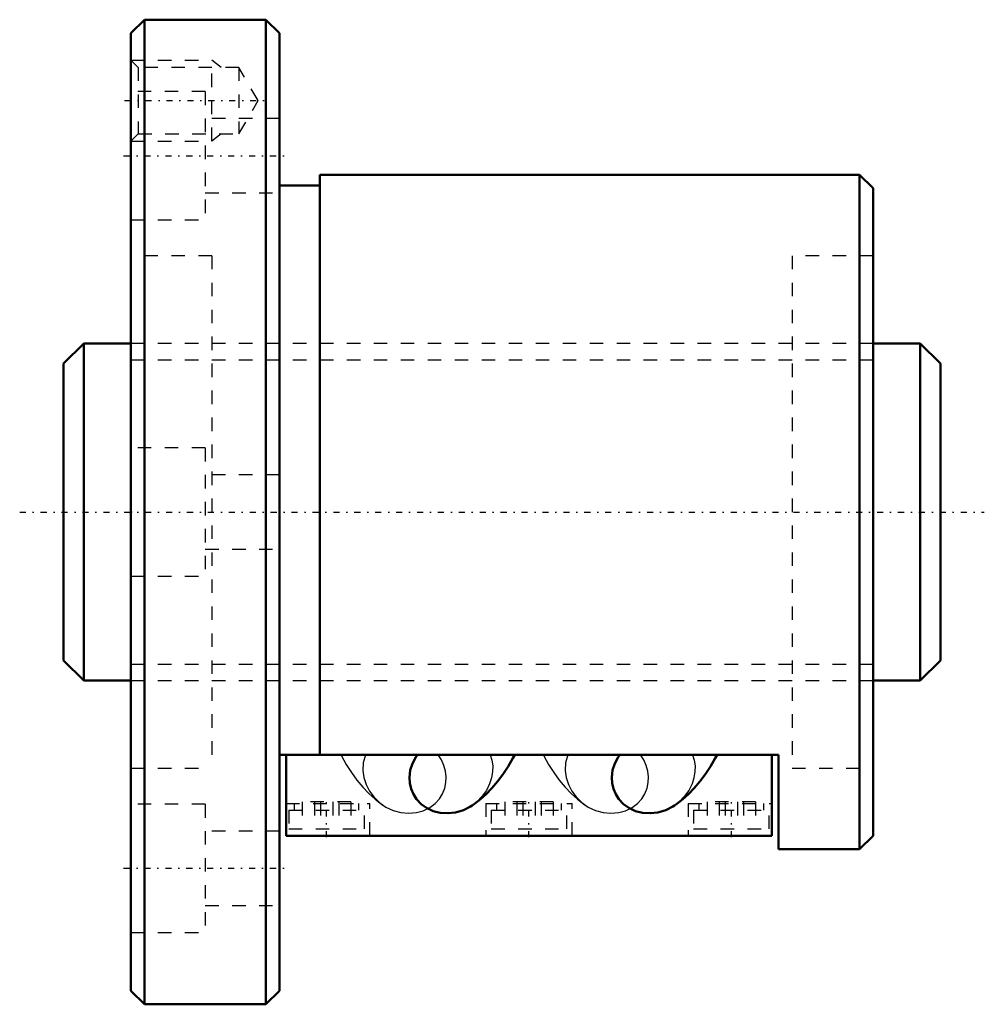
# Model space of a CAD drawing. Header units: millimetres. Extents: x -8.2 to 63.3, y -36.5 to 36.5.
import ezdxf

# ---------------------------------------------------------------- set-up
doc = ezdxf.new("R2010")
doc.units = ezdxf.units.MM
doc.linetypes.add('Center', pattern=[1.5, 0.45, -0.5, 0.05, -0.5])
doc.linetypes.add('Dashed', pattern=[2, 1, -1])
for name, color, linetype, lineweight in [('2d ConnectionPoints', 7, 'Continuous', 50), ('AM_0', 7, 'Continuous', 50), ('AM_5', 3, 'Continuous', 25), ('AM_7', 7, 'Center', 25), ('AM_9', 6, 'Dashed', 25)]:
    doc.layers.add(name, color=color, linetype=linetype, lineweight=lineweight)

# ---------------------------------------------------------------- blocks, each defined once
blk = doc.blocks.new('1_N00SBN2505V_5Nut_0_in_SBN2505V_5G0_65LC0_0000__4')
at = {"layer": 'AM_0'}
for p, q in [((1, 36.5), (0, 35.5)), ((1, 36.5), (1, -36.5)), ((10, 36.5), (1, 36.5)), ((10, 36.5), (10, -36.5)), ((11, 35.5), (10, 36.5)), ((0, 35.5), (0, -35.5)), ((11, 35.5), (11, -35.5)), ((54, 25), (14, 25)), ((14, 25), (14, -18)), ((55, 24), (54, 25)), ((54, 25), (54, -25)), ((14, 24.2), (11, 24.2)), ((55, 24), (55, -24)), ((11, -18), (48, -18)), ((11.5, -24), (11.5, -18)), ((47.5, -24), (47.5, -18)), ((48, -25), (48, -18)), ((47.5, -24), (11.5, -24)), ((54, -25), (55, -24)), ((48, -25), (54, -25)), ((0, -35.5), (1, -36.5)), ((10, -36.5), (11, -35.5)), ((1, -36.5), (10, -36.5))]:
    blk.add_line(p, q, dxfattribs=at)
for points in [[(25.283, -21.761), (25.164, -21.837), (24.64, -22.1), (24.06, -22.275), (23.493, -22.34), (22.905, -22.301), (22.392, -22.169), (21.896, -21.936), (21.508, -21.655), (21.167, -21.296), (20.93, -20.93), (20.755, -20.514), (20.662, -20.108), (20.637, -19.681), (20.702, -19.15), (20.861, -18.653), (21.111, -18.176), (21.231, -18)], [(25.283, -21.76), (25.452, -21.644), (25.896, -21.301), (26.331, -20.911), (26.756, -20.473), (27.168, -19.987), (27.565, -19.454), (27.946, -18.877), (28.307, -18.26), (28.445, -18.003)], [(40.283, -21.761), (40.164, -21.837), (39.64, -22.1), (39.06, -22.275), (38.493, -22.34), (37.905, -22.301), (37.392, -22.169), (36.896, -21.936), (36.508, -21.655), (36.167, -21.296), (35.93, -20.93), (35.755, -20.514), (35.662, -20.108), (35.637, -19.681), (35.702, -19.15), (35.861, -18.653), (36.111, -18.176), (36.231, -18)], [(40.283, -21.76), (40.452, -21.644), (40.896, -21.301), (41.331, -20.911), (41.756, -20.473), (42.168, -19.987), (42.565, -19.454), (42.946, -18.877), (43.307, -18.26), (43.445, -18.003)]]:
    blk.add_lwpolyline(points, dxfattribs=at)
at = {"layer": 'AM_5', "linetype": 'Dashed'}
for p, q in [((0, 33.5), (6, 33.5)), ((6, 27.5), (6, 33.5)), ((6.69, 32.959), (6, 33.5)), ((6.69, 28.041), (6, 27.5)), ((0, 27.5), (6, 27.5))]:
    blk.add_line(p, q, dxfattribs=at)
at = {"layer": 'AM_7'}
for p, q in [((-0.471, 30.5), (9.89, 30.5)), ((-0.55, 26.414), (11.55, 26.414)), ((14.5, -24.12), (14.5, -21.48)), ((29.5, -24.12), (29.5, -21.48)), ((44.5, -24.12), (44.5, -21.48)), ((-0.55, -26.414), (11.55, -26.414))]:
    blk.add_line(p, q, dxfattribs=at)
at = {"layer": 'AM_9'}
for p, q in [((0.541, 32.959), (0, 33.5)), ((8, 32.959), (0.541, 32.959)), ((0.541, 32.959), (0.541, 28.041)), ((8, 32.959), (8, 28.041)), ((9.419, 30.5), (8, 32.959)), ((5.5, 31.164), (0, 31.164)), ((5.5, 31.164), (5.5, 21.664)), ((8, 28.041), (9.419, 30.5)), ((11, 29.164), (5.5, 29.164)), ((0, 27.5), (0.541, 28.041)), ((0.541, 28.041), (8, 28.041)), ((5.5, 23.664), (11, 23.664)), ((0, 21.664), (5.5, 21.664)), ((6, 19), (0, 19)), ((6, 19), (6, -19)), ((49, 19), (49, -19)), ((55, 19), (49, 19)), ((49, 12.5), (6, 12.5)), ((5.5, 4.75), (0, 4.75)), ((5.5, 4.75), (5.5, -4.75)), ((11, 2.75), (5.5, 2.75)), ((5.5, -2.75), (11, -2.75)), ((0, -4.75), (5.5, -4.75)), ((6, -12.5), (49, -12.5)), ((0, -19), (6, -19)), ((49, -19), (55, -19)), ((5.5, -21.664), (0, -21.664)), ((5.5, -21.664), (5.5, -31.164)), ((11.5, -21.6), (17.7, -21.6)), ((12.1, -21.6), (12.1, -22.1)), ((12.7, -21.5), (12.7, -23.5)), ((16.3, -21.5), (12.7, -21.5)), ((13.6, -21.5), (13.6, -23.5)), ((14.05, -21.5), (14.05, -23.5)), ((14.95, -21.5), (14.95, -23.5)), ((15.4, -21.5), (15.4, -23.5)), ((16.3, -21.5), (16.3, -23.5)), ((16.9, -22.1), (16.9, -21.6)), ((17.7, -24), (17.7, -21.6)), ((26.3, -21.6), (32.7, -21.6)), ((26.3, -21.6), (26.3, -24)), ((27.1, -21.6), (27.1, -22.1)), ((27.7, -21.5), (27.7, -23.5)), ((31.3, -21.5), (27.7, -21.5)), ((28.6, -21.5), (28.6, -23.5)), ((29.05, -21.5), (29.05, -23.5)), ((29.95, -21.5), (29.95, -23.5)), ((30.4, -21.5), (30.4, -23.5)), ((31.3, -21.5), (31.3, -23.5)), ((31.9, -22.1), (31.9, -21.6)), ((32.7, -24), (32.7, -21.6)), ((41.3, -21.6), (41.3, -24)), ((41.3, -21.6), (47.5, -21.6)), ((42.1, -21.6), (42.1, -22.1)), ((42.7, -21.5), (42.7, -23.5)), ((46.3, -21.5), (42.7, -21.5)), ((43.6, -21.5), (43.6, -23.5)), ((44.05, -21.5), (44.05, -23.5)), ((44.95, -21.5), (44.95, -23.5)), ((45.4, -21.5), (45.4, -23.5)), ((46.3, -21.5), (46.3, -23.5)), ((46.9, -22.1), (46.9, -21.6)), ((11.7, -22.1), (17.3, -22.1)), ((11.7, -22.1), (11.7, -23.5)), ((17.3, -23.5), (17.3, -22.1)), ((26.7, -22.1), (32.3, -22.1)), ((26.7, -22.1), (26.7, -23.5)), ((32.3, -23.5), (32.3, -22.1)), ((41.7, -22.1), (47.3, -22.1)), ((41.7, -22.1), (41.7, -23.5)), ((47.3, -23.5), (47.3, -22.1)), ((11, -23.664), (5.5, -23.664)), ((11.7, -23.5), (17.3, -23.5)), ((26.7, -23.5), (32.3, -23.5)), ((41.7, -23.5), (47.3, -23.5)), ((5.5, -29.164), (11, -29.164)), ((0, -31.164), (5.5, -31.164))]:
    blk.add_line(p, q, dxfattribs=at)
for points in [[(15.557, -18.007), (15.595, -18.078), (15.953, -18.712), (16.337, -19.312), (16.746, -19.877), (17.178, -20.399), (17.633, -20.876), (18.105, -21.302), (18.592, -21.675), (18.717, -21.76)], [(17.371, -18), (17.215, -18.59), (17.19, -19.159), (17.266, -19.689), (17.436, -20.213), (17.681, -20.688), (18.005, -21.13), (18.413, -21.532), (18.717, -21.761)], [(18.717, -21.761), (18.894, -21.872), (19.424, -22.125), (20.007, -22.288), (20.573, -22.341), (21.159, -22.29), (21.666, -22.148), (22.154, -21.905), (22.534, -21.618), (22.865, -21.254), (23.094, -20.884), (23.26, -20.467), (23.345, -20.06), (23.362, -19.632), (23.311, -19.209), (23.193, -18.789), (23.011, -18.384), (22.769, -18)], [(26.629, -18), (26.75, -18.399), (26.809, -18.814), (26.805, -19.243), (26.73, -19.708), (26.584, -20.166), (26.349, -20.639), (26.037, -21.08), (25.638, -21.489), (25.283, -21.761)], [(30.557, -18.007), (30.595, -18.078), (30.953, -18.712), (31.337, -19.312), (31.746, -19.877), (32.178, -20.399), (32.633, -20.876), (33.105, -21.302), (33.592, -21.675), (33.717, -21.76)], [(32.371, -18), (32.215, -18.59), (32.19, -19.159), (32.266, -19.689), (32.436, -20.213), (32.681, -20.688), (33.005, -21.13), (33.413, -21.532), (33.717, -21.761)], [(33.717, -21.761), (33.894, -21.872), (34.424, -22.125), (35.007, -22.288), (35.573, -22.341), (36.159, -22.29), (36.666, -22.148), (37.154, -21.905), (37.534, -21.618), (37.865, -21.254), (38.094, -20.884), (38.26, -20.467), (38.345, -20.06), (38.362, -19.632), (38.311, -19.209), (38.193, -18.789), (38.011, -18.384), (37.769, -18)], [(41.629, -18), (41.75, -18.399), (41.809, -18.814), (41.805, -19.243), (41.73, -19.708), (41.584, -20.166), (41.349, -20.639), (41.037, -21.08), (40.638, -21.489), (40.283, -21.761)]]:
    blk.add_lwpolyline(points, dxfattribs=at)
blk = doc.blocks.new('2_N010SBN2505V_50Shaft_0_in_SBN2505V_5G0_65LC0_0000__4')
at = {"layer": 'AM_0'}
for p, q in [((-3.5, 12.5), (-5, 11)), ((-3.5, 12.5), (-3.5, -12.5)), ((0, 12.5), (-3.5, 12.5)), ((58.5, 12.5), (55, 12.5)), ((58.5, 12.5), (58.5, -12.5)), ((60, 11), (58.5, 12.5)), ((-5, 11), (-5, -11)), ((60, 11), (60, -11)), ((-5, -11), (-3.5, -12.5)), ((58.5, -12.5), (60, -11)), ((-3.5, -12.5), (0, -12.5)), ((55, -12.5), (58.5, -12.5))]:
    blk.add_line(p, q, dxfattribs=at)
at = {"layer": 'AM_5', "linetype": 'Dashed'}
for p, q in [((0, 11.273), (55, 11.273)), ((0, -11.273), (55, -11.273))]:
    blk.add_line(p, q, dxfattribs=at)
at = {"layer": 'AM_7'}
blk.add_line((-8.25, 0), (63.25, 0), dxfattribs=at)
at = {"layer": 'AM_9'}
for p, q in [((55, 12.5), (0, 12.5)), ((0, -12.5), (55, -12.5))]:
    blk.add_line(p, q, dxfattribs=at)

msp = doc.modelspace()

# ---------------------------------------------------------------- linework, layer by layer
at = {"layer": '2d ConnectionPoints'}
msp.add_point((0, 0), dxfattribs=at)

# ---------------------------------------------------------------- block references
for name in ['1_N00SBN2505V_5Nut_0_in_SBN2505V_5G0_65LC0_0000__4', '2_N010SBN2505V_50Shaft_0_in_SBN2505V_5G0_65LC0_0000__4']:
    msp.add_blockref(name, (0, 0))

doc.saveas('drawing.dxf')
